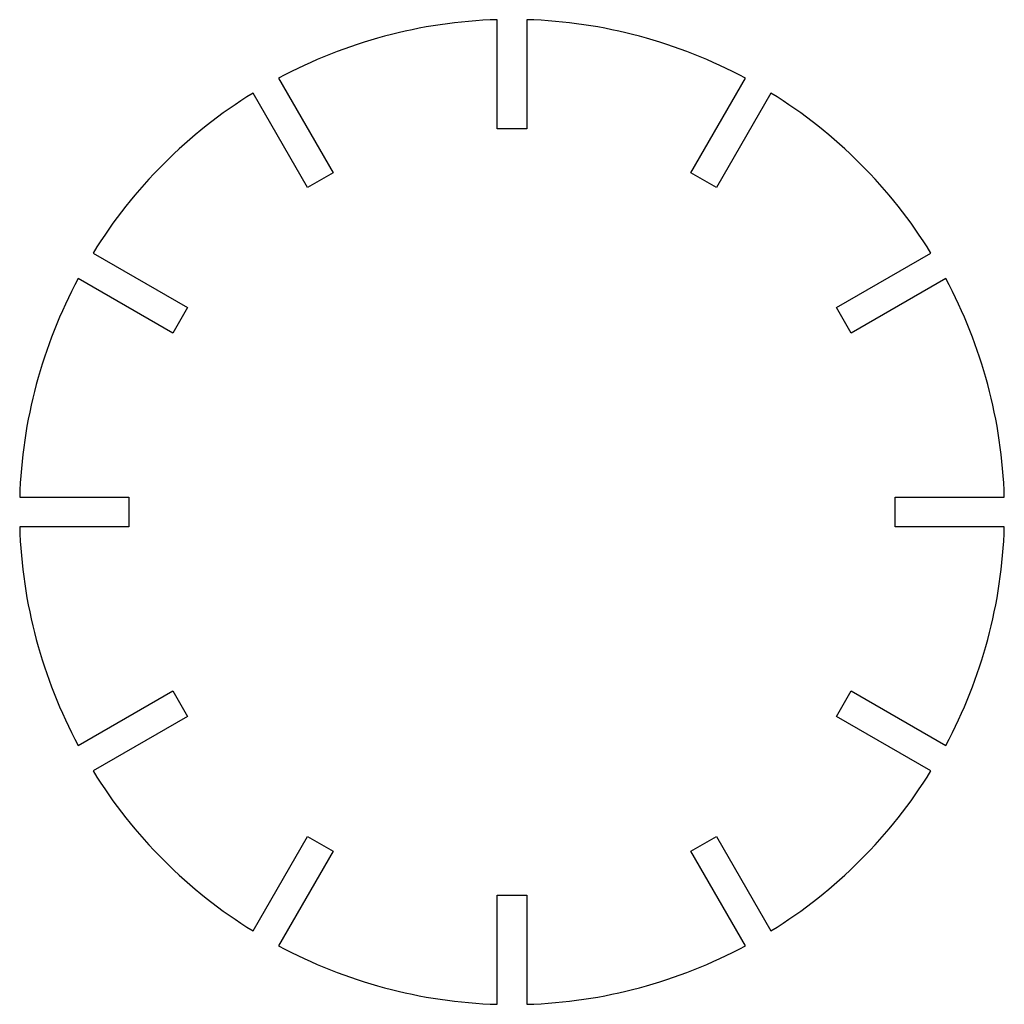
# Model space of a CAD drawing. Header units: millimetres. Extents: x -45 to 45, y -45 to 45.
import ezdxf

# ---------------------------------------------------------------- set-up
doc = ezdxf.new("R2010")
doc.units = ezdxf.units.MM

msp = doc.modelspace()

# ---------------------------------------------------------------- linework, layer by layer
at = {"color": 7, "linetype": 'Continuous', "lineweight": 25}
for p, q in [((-1.35, 35), (-1.35, 44.98)), ((1.35, 44.98), (1.35, 35)), ((-21.321, 39.629), (-16.331, 30.986)), ((16.331, 30.986), (21.321, 39.629)), ((-18.669, 29.636), (-23.659, 38.279)), ((23.659, 38.279), (18.669, 29.636)), ((1.35, 35), (-1.35, 35)), ((-16.331, 30.986), (-18.669, 29.636)), ((18.669, 29.636), (16.331, 30.986)), ((-38.279, 23.659), (-29.636, 18.669)), ((29.636, 18.669), (38.279, 23.659)), ((-30.986, 16.331), (-39.629, 21.321)), ((39.629, 21.321), (30.986, 16.331)), ((-29.636, 18.669), (-30.986, 16.331)), ((30.986, 16.331), (29.636, 18.669)), ((-44.98, 1.35), (-35, 1.35)), ((-35, 1.35), (-35, -1.35)), ((35, -1.35), (35, 1.35)), ((35, 1.35), (44.98, 1.35)), ((-35, -1.35), (-44.98, -1.35)), ((44.98, -1.35), (35, -1.35)), ((-39.629, -21.321), (-30.986, -16.331)), ((-30.986, -16.331), (-29.636, -18.669)), ((29.636, -18.669), (30.986, -16.331)), ((30.986, -16.331), (39.629, -21.321)), ((-29.636, -18.669), (-38.279, -23.659)), ((38.279, -23.659), (29.636, -18.669)), ((-23.659, -38.279), (-18.669, -29.636)), ((-18.669, -29.636), (-16.331, -30.986)), ((16.331, -30.986), (18.669, -29.636)), ((18.669, -29.636), (23.659, -38.279)), ((-16.331, -30.986), (-21.321, -39.629)), ((21.321, -39.629), (16.331, -30.986)), ((-1.35, -44.98), (-1.35, -35)), ((-1.35, -35), (1.35, -35)), ((1.35, -35), (1.35, -44.98))]:
    msp.add_line(p, q, dxfattribs=at)
for start, end in [(91.71913, 118.28087), (61.71913, 88.28087), (121.71913, 148.28087), (31.71913, 58.28087), (151.71913, 178.28087), (1.71913, 28.28087), (181.71913, 208.28087), (331.71913, 358.28087), (211.71913, 238.28087), (301.71913, 328.28087), (241.71913, 268.28087), (271.71913, 298.28087)]:
    msp.add_arc((0, 0), 45, start, end, dxfattribs=at)

doc.saveas('drawing.dxf')
